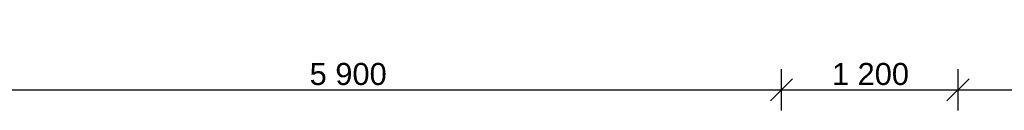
# Model space of a CAD drawing. Header units: millimetres. Extents: x -74465 to -41950, y -2141 to 15832.
# Tile 10 of 131: x -61055 to -54362, y -2141 to -1523. Entities that reach past the tile are written whole.
import ezdxf

# ---------------------------------------------------------------- set-up
doc = ezdxf.new("R2010")
doc.units = ezdxf.units.MM
doc.header["$LTSCALE"] = 0.5
doc.header["$MEASUREMENT"] = 0
doc.linetypes.add('PLINE', pattern=[0])
doc.layers.add('842-M___1_50 Målsetting bygning', color=7, linetype='Continuous')
doc.styles.add('GENERATED_STYLE_2', font='arial.ttf')
doc.dimstyles.new('GENERATED_STYLE__1', dxfattribs={"dimtxt": 150, "dimasz": 142.5, "dimexe": 0.18, "dimexo": 0.0625, "dimgap": 0, "dimtad": 1, "dimtih": 1, "dimtoh": 1, "dimdec": 0, "dimzin": 0, "dimdsep": 46, "dimtxsty": 'GENERATED_STYLE_2', "dimblk": 'ARROWHEAD_6', "dimblk1": 'ARROWHEAD_6', "dimblk2": 'ARROWHEAD_6', "dimcen": 0.09, "dimclrd": 256, "dimclre": 256, "dimclrt": 256, "dimadec": 1, "dimazin": 0, "dimtfac": 1, "dimtdec": 4, "dimtmove": 0, "dimatfit": 3, "dimfxl": 1, "dimtolj": 1, "dimtzin": 0, "dimarcsym": 0})

# ---------------------------------------------------------------- blocks, each defined once
blk = doc.blocks.new('*D29')
at = {"layer": '842-M___1_50 Målsetting bygning', "linetype": 'PLINE'}
for p, q in [((-61776.6, -2140.6), (-61776.6, -1859.4)), ((-55876.6, -2140.6), (-55876.6, -1859.4)), ((-61701.6, -1925), (-61851.6, -2075)), ((-55801.6, -1925), (-55951.6, -2075)), ((-61776.6, -2000), (-55876.6, -2000))]:
    blk.add_line(p, q, dxfattribs=at)
at = {"layer": '842-M___1_50 Målsetting bygning', "insert": (-59084, -1970), "char_height": 150, "attachment_point": 7, "style": 'GENERATED_STYLE_2'}
blk.add_mtext('\\A1;{\\pql;\\fArial|b0|i0|c0|p0;\\W1.000000;5\xa0900}', dxfattribs=at)
blk = doc.blocks.new('ARROWHEAD_6')
at = {"linetype": 'Continuous'}
for p, q in [((-0.5, -0.5), (0.5, 0.5)), ((0, 0), (-1, 0))]:
    blk.add_line(p, q, dxfattribs=at)
blk = doc.blocks.new('*D30')
at = {"layer": '842-M___1_50 Målsetting bygning', "linetype": 'PLINE'}
for p, q in [((-55876.6, -2140.6), (-55876.6, -1859.4)), ((-54676.6, -2140.6), (-54676.6, -1859.4)), ((-55801.6, -1925), (-55951.6, -2075)), ((-54601.6, -1925), (-54751.6, -2075)), ((-55876.6, -2000), (-54676.6, -2000))]:
    blk.add_line(p, q, dxfattribs=at)
at = {"layer": '842-M___1_50 Målsetting bygning', "insert": (-55534, -1970), "char_height": 150, "attachment_point": 7, "style": 'GENERATED_STYLE_2'}
blk.add_mtext('\\A1;{\\pql;\\fArial|b0|i0|c0|p0;\\W1.000000;1\xa0200}', dxfattribs=at)
blk = doc.blocks.new('*D31')
at = {"layer": '842-M___1_50 Målsetting bygning', "linetype": 'PLINE'}
for p, q in [((-54676.6, -2140.6), (-54676.6, -1859.4)), ((-44571.9, -2140.6), (-44571.9, -1859.4)), ((-54601.6, -1925), (-54751.6, -2075)), ((-44646.9, -2075), (-44496.9, -1925)), ((-54676.6, -2000), (-44571.9, -2000)), ((-44571.9, -2000), (-44459.4, -2000))]:
    blk.add_line(p, q, dxfattribs=at)
at = {"layer": '842-M___1_50 Målsetting bygning', "insert": (-49938.9, -1970), "char_height": 150, "attachment_point": 7, "style": 'GENERATED_STYLE_2'}
blk.add_mtext('\\A1;{\\pql;\\fArial|b0|i0|c0|p0;\\W1.000000;10\xa0105}', dxfattribs=at)

msp = doc.modelspace()

# ---------------------------------------------------------------- dimensions: what is measured, and where the dimension line sits
at = {"layer": '842-M___1_50 Målsetting bygning', "linetype": 'Continuous'}
for base, p1, p2, picture, middle in [((-55876.6, -2000), (-61776.6, -2000), (-55876.6, -2000), '*D29', (-58826.7, -1895)), ((-54676.6, -2000), (-55876.6, -2000), (-54676.6, -2000), '*D30', (-55276.7, -1895)), ((-44571.9, -2000), (-54676.6, -2000), (-44571.9, -2000), '*D31', (-49624.5, -1895))]:
    dim = msp.add_linear_dim(base=base, p1=p1, p2=p2, dimstyle='GENERATED_STYLE__1', dxfattribs=at)
    dim.commit()
    dim.dimension.update_dxf_attribs({"geometry": picture, "text_midpoint": middle, "dimtype": 160})

doc.saveas('drawing.dxf')
